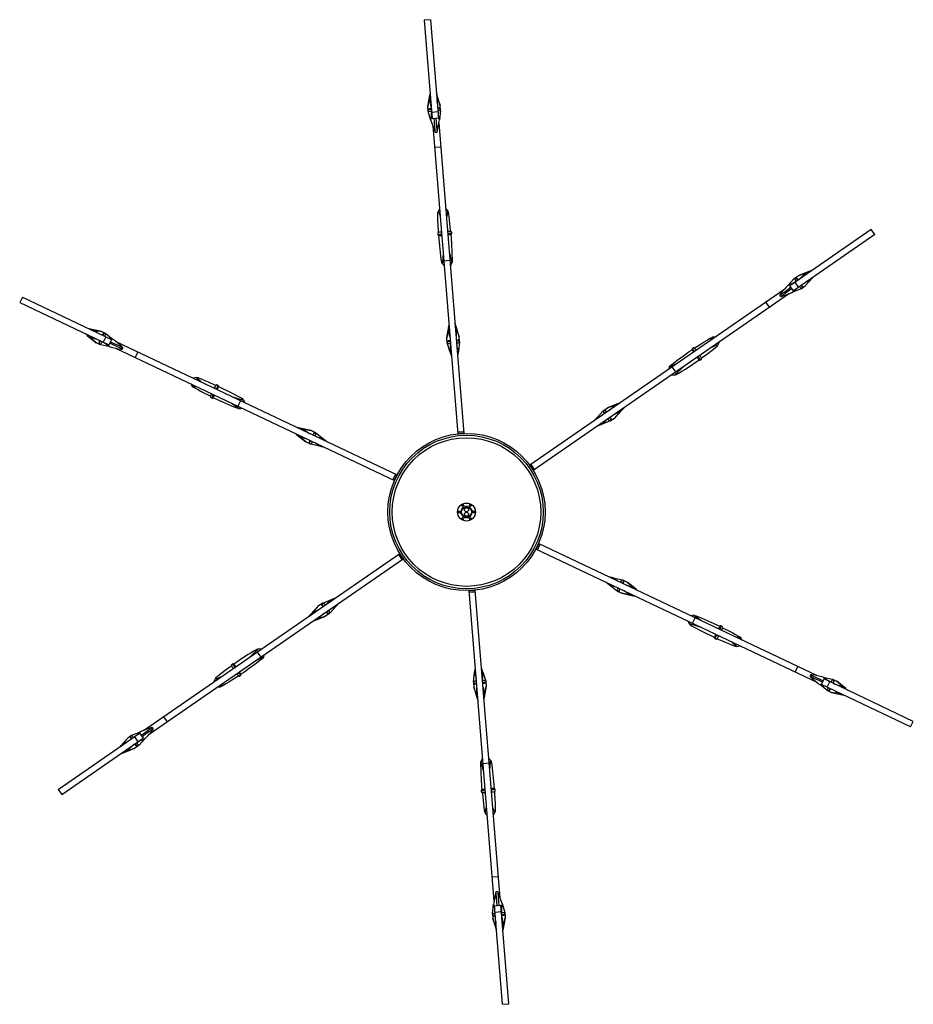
# Model space of a CAD drawing. Header units: millimetres. Extents: x -246 to 913, y -1624 to -26.
# Tile 11 of 11: x -216 to 216, y -501 to -26. Entities that reach past the tile are written whole.
import ezdxf

# ---------------------------------------------------------------- set-up
doc = ezdxf.new("R2010")
doc.units = ezdxf.units.MM

msp = doc.modelspace()

# ---------------------------------------------------------------- linework, layer by layer
at = {"color": 7, "linetype": 'Continuous', "lineweight": 25}
for p, q in [((-17.4, -25.74), (-20.39, -25.98)), ((-20.39, -25.98), (-16.55, -73.57)), ((-17.4, -25.74), (-13.56, -73.33)), ((-14.36, -61.94), (-14.51, -61.49)), ((-17.88, -62.23), (-18.68, -67.64)), ((-18.68, -67.64), (-18.01, -63.77)), ((-12.7, -67.15), (-14.36, -61.94)), ((-13.98, -63.45), (-12.7, -67.15)), ((-18.48, -70.14), (-18.68, -67.64)), ((-18.51, -69.37), (-18.5, -69.53)), ((-18.5, -69.53), (-18.5, -69.54)), ((-17.16, -74.38), (-18.48, -70.14)), ((-13.8, -70.28), (-16.79, -70.52)), ((-12.5, -69.65), (-13.13, -74.05)), ((-12.5, -69.65), (-12.7, -67.15)), ((-12.68, -68.88), (-12.68, -68.9)), ((-12.66, -69.06), (-12.68, -68.9)), ((-12.66, -69.06), (-12.66, -69.08)), ((-13.56, -73.33), (-16.55, -73.57)), ((-13.37, -75.59), (-1.27, -225.62)), ((-16.26, -77.07), (-4.26, -225.84)), ((-15.36, -79.71), (-15.07, -80.05)), ((-14.28, -79.98), (-14.05, -79.6)), ((-12.43, -87.31), (-15.42, -87.55)), ((195.59, -127.14), (156.3, -154.25)), ((197.29, -129.6), (195.59, -127.14)), ((-13.86, -129.08), (-13.83, -129.51)), ((-13.29, -131.61), (-13.4, -129.97)), ((-7.31, -131.13), (-7.47, -129.49)), ((-7.12, -128.97), (-7.16, -128.54)), ((197.29, -129.6), (158, -156.72)), ((-8, -142.16), (-10.99, -142.4)), ((165.45, -147.43), (160.37, -149.44)), ((155.29, -154.13), (158.3, -150.86)), ((158.3, -150.86), (160.37, -149.44)), ((158.82, -150.54), (158.81, -150.55)), ((158.95, -150.45), (158.82, -150.54)), ((160.37, -149.44), (164.04, -148.08)), ((163.77, -154.37), (167.46, -150.33)), ((166.34, -151.41), (163.77, -154.37)), ((167.46, -150.33), (167.78, -149.98)), ((153.41, -156.25), (30.57, -241.03)), ((158, -156.72), (156.3, -154.25)), ((161.71, -155.8), (157.59, -157.46)), ((160.51, -154.99), (158.81, -152.52)), ((161.71, -155.8), (163.77, -154.37)), ((162.14, -155.36), (162.13, -155.37)), ((162.14, -155.36), (162.28, -155.27)), ((162.29, -155.26), (162.28, -155.27)), ((-214.69, -159.73), (-215.97, -162.44)), ((-214.69, -159.73), (-171.56, -180.2)), ((156.13, -158.01), (32.26, -243.51)), ((151.58, -158.35), (151.42, -158.77)), ((151.88, -159.43), (152.32, -159.43)), ((-215.97, -162.44), (-172.84, -182.91)), ((146.46, -164.69), (144.75, -162.22)), ((-181.82, -175.21), (-182.29, -175.11)), ((-176.48, -176.38), (-181.82, -175.21)), ((-180.32, -175.63), (-176.48, -176.38)), ((-8.72, -173.85), (-9.51, -179.38)), ((-9.51, -179.38), (-8.82, -175.7)), ((-5.19, -173.57), (-5.56, -172.48)), ((-3.53, -178.9), (-5.19, -173.57)), ((-4.79, -175.37), (-3.53, -178.9)), ((-183.33, -178.4), (-179.05, -181.8)), ((-179.05, -181.8), (-182.06, -179.29)), ((-174.21, -177.45), (-176.48, -176.38)), ((-174.31, -178.89), (-175.6, -181.6)), ((-174.81, -177.29), (-174.95, -177.22)), ((-174.81, -177.29), (-174.79, -177.3)), ((-174.21, -177.45), (-170.71, -180.19)), ((-171.56, -180.2), (-172.84, -182.91)), ((-9.31, -181.88), (-9.51, -179.38)), ((-3.32, -181.4), (-3.53, -178.9)), ((-176.78, -182.87), (-179.05, -181.8)), ((-177.46, -182.51), (-177.32, -182.58)), ((-177.32, -182.58), (-177.3, -182.59)), ((-172.45, -183.85), (-176.78, -182.87)), ((-169.67, -184.42), (-34.83, -248.41)), ((-169.5, -181.17), (-33.52, -245.7)), ((-166.93, -184.95), (-166.5, -184.88)), ((-166.15, -184.15), (-166.37, -183.77)), ((-9.31, -181.4), (-9.31, -181.43)), ((-9.31, -181.43), (-9.29, -181.69)), ((-7.97, -186.3), (-9.31, -181.88)), ((-9.29, -181.69), (-9.29, -181.7)), ((-3.32, -181.4), (-3.94, -185.97)), ((-3.45, -181.22), (-3.47, -180.96)), ((-3.45, -181.22), (-3.45, -181.23)), ((107.66, -186.09), (109.02, -185.18)), ((109.56, -184.33), (109.21, -184.58)), ((-158.88, -186.21), (-160.17, -188.93)), ((-7.97, -186.3), (-7.29, -188.29)), ((-3.94, -185.97), (-4.3, -188.09)), ((111.07, -191.03), (112.4, -190.07)), ((113.03, -190.12), (113.38, -189.87)), ((101.16, -195.95), (99.46, -193.48)), ((-120.15, -202.45), (-120.54, -202.27)), ((-118.38, -203.69), (-119.87, -203.02)), ((-123.42, -208.34), (-123.04, -208.53)), ((-120.95, -209.11), (-122.42, -208.39)), ((-109.17, -209.81), (-110.45, -212.52)), ((66.12, -214.68), (68.18, -213.26)), ((73.36, -211.18), (68.18, -213.26)), ((68.18, -213.26), (71.71, -212)), ((75.37, -214.08), (76.13, -213.23)), ((62.96, -218.05), (61.57, -219.63)), ((62.96, -218.05), (66.12, -214.68)), ((66.29, -214.6), (66.28, -214.61)), ((66.51, -214.45), (66.29, -214.6)), ((66.53, -214.43), (66.51, -214.45)), ((69.52, -219.62), (71.59, -218.19)), ((71.59, -218.19), (75.37, -214.08)), ((74.01, -215.33), (71.59, -218.19)), ((-80.57, -223.08), (-81.68, -222.85)), ((-75.11, -224.3), (-80.57, -223.08)), ((65.26, -221.38), (63.24, -222.13)), ((69.52, -219.62), (65.26, -221.38)), ((69.61, -219.42), (69.6, -219.43)), ((69.61, -219.42), (69.83, -219.27)), ((-82.08, -226.27), (-77.69, -229.72)), ((-77.69, -229.72), (-80.54, -227.29)), ((-78.8, -223.63), (-75.11, -224.3)), ((-72.85, -225.38), (-75.11, -224.3)), ((-73.07, -225.4), (-73.31, -225.28)), ((-73.07, -225.4), (-73.05, -225.4)), ((-72.85, -225.38), (-69.19, -228.19)), ((-69.19, -228.19), (-67.53, -229.57)), ((-1.33, -224.82), (-4.32, -225.06)), ((-1.28, -225.48), (-4.27, -225.72)), ((-75.42, -230.8), (-77.69, -229.72)), ((-75.84, -230.56), (-75.82, -230.57)), ((-75.82, -230.57), (-75.58, -230.69)), ((-75.58, -230.69), (-75.57, -230.69)), ((-70.93, -231.85), (-75.42, -230.8)), ((-70.93, -231.85), (-68.86, -232.26)), ((32.37, -243.43), (30.67, -240.96)), ((32.92, -243.05), (31.21, -240.58)), ((-34.25, -245.36), (-35.54, -248.07)), ((-33.65, -245.64), (-34.94, -248.35)), ((-1.67, -260.82), (-2.95, -263.53)), ((-2.81, -260.28), (-1.67, -260.82)), ((-1.54, -259.53), (-1.42, -261.01)), ((1.57, -260.76), (-1.42, -261.01)), ((1.47, -259.5), (1.57, -260.76)), ((2.41, -260.47), (1.5, -259.94)), ((2.75, -260.23), (1.53, -261.07)), ((3.24, -263.54), (1.53, -261.07)), ((-4.29, -262.9), (-2.95, -263.53)), ((-4.28, -264.37), (-3.24, -263.65)), ((-3.92, -263.08), (-3.91, -264.12)), ((-3.24, -263.65), (-1.53, -266.12)), ((-2.75, -266.97), (-1.53, -266.12)), ((-1.3, -265.67), (-1.84, -265.67)), ((-1.57, -266.43), (1.42, -266.19)), ((-0.97, -264.45), (-0.97, -264.5)), ((-0.97, -264.84), (-0.97, -264.89)), ((0.98, -264.5), (0.98, -264.45)), ((0.98, -264.89), (0.98, -264.84)), ((2, -265.67), (1.3, -265.67)), ((1.54, -267.66), (1.42, -266.19)), ((1.67, -266.37), (2.95, -263.66)), ((2.81, -266.91), (1.67, -266.37)), ((4.29, -264.3), (2.95, -263.66)), ((4.28, -262.82), (3.24, -263.54)), ((3.95, -263.6), (3.91, -263.07)), ((3.92, -264.12), (3.95, -263.6)), ((-1.47, -267.69), (-1.57, -266.43)), ((1.51, -267.25), (2.41, -266.72)), ((33.65, -281.55), (34.94, -278.84)), ((34.25, -281.83), (35.54, -279.12)), ((169.67, -342.78), (34.83, -278.79)), ((-156.13, -369.18), (-32.26, -283.68)), ((-32.92, -284.14), (-31.21, -286.61)), ((-32.37, -283.76), (-30.67, -286.23)), ((169.5, -346.02), (33.52, -281.49)), ((-153.41, -370.95), (-30.57, -286.17)), ((70.93, -295.34), (68.86, -294.94)), ((69.19, -299), (67.53, -297.63)), ((72.85, -301.82), (69.19, -299)), ((70.93, -295.34), (75.42, -296.4)), ((75.42, -296.4), (77.69, -297.47)), ((75.58, -296.5), (75.57, -296.5)), ((75.82, -296.62), (75.58, -296.5)), ((75.84, -296.63), (75.82, -296.62)), ((77.69, -297.47), (80.54, -299.9)), ((82.08, -300.92), (77.69, -297.47)), ((13.37, -451.6), (1.27, -301.58)), ((1.28, -301.72), (4.27, -301.48)), ((1.33, -302.38), (4.32, -302.14)), ((16.26, -450.12), (4.26, -301.36)), ((72.85, -301.82), (75.11, -302.89)), ((73.07, -301.79), (73.05, -301.79)), ((73.07, -301.79), (73.31, -301.91)), ((78.8, -303.56), (75.11, -302.89)), ((75.11, -302.89), (80.57, -304.11)), ((80.57, -304.11), (81.68, -304.34)), ((-71.59, -309), (-75.37, -313.11)), ((-74.01, -311.86), (-71.59, -309)), ((-69.52, -307.58), (-71.59, -309)), ((-69.61, -307.77), (-69.83, -307.93)), ((-69.61, -307.77), (-69.6, -307.77)), ((-69.52, -307.58), (-65.26, -305.82)), ((-62.96, -309.15), (-66.12, -312.51)), ((-65.26, -305.82), (-63.24, -305.07)), ((-62.96, -309.15), (-61.57, -307.56)), ((-75.37, -313.11), (-76.13, -313.96)), ((-73.36, -316.02), (-68.18, -313.94)), ((-68.18, -313.94), (-71.71, -315.19)), ((-66.12, -312.51), (-68.18, -313.94)), ((-66.53, -312.76), (-66.51, -312.74)), ((-66.51, -312.74), (-66.29, -312.59)), ((-66.29, -312.59), (-66.28, -312.59)), ((109.17, -317.38), (110.45, -314.67)), ((120.95, -318.08), (122.42, -318.81)), ((123.42, -318.85), (123.04, -318.66)), ((118.38, -323.5), (119.87, -324.18)), ((120.15, -324.74), (120.54, -324.93)), ((-101.16, -331.24), (-99.46, -333.71)), ((-113.03, -337.08), (-113.38, -337.32)), ((-111.07, -336.16), (-112.4, -337.12)), ((-107.66, -341.1), (-109.02, -342.01)), ((3.32, -345.8), (3.94, -341.22)), ((3.94, -341.22), (4.3, -339.1)), ((7.97, -340.9), (7.29, -338.9)), ((7.97, -340.9), (9.31, -345.31)), ((158.88, -340.98), (160.17, -338.27)), ((166.93, -342.24), (166.5, -342.32)), ((-109.56, -342.86), (-109.21, -342.61)), ((3.32, -345.8), (3.53, -348.29)), ((3.45, -345.97), (3.45, -345.96)), ((3.45, -345.97), (3.47, -346.24)), ((9.29, -345.5), (9.29, -345.49)), ((9.31, -345.77), (9.29, -345.5)), ((9.31, -345.31), (9.51, -347.81)), ((9.31, -345.8), (9.31, -345.77)), ((166.15, -343.04), (166.37, -343.42)), ((174.21, -349.74), (170.71, -347)), ((171.56, -346.99), (172.84, -344.28)), ((214.69, -367.46), (171.56, -346.99)), ((172.45, -343.34), (176.78, -344.32)), ((215.97, -364.75), (172.84, -344.28)), ((174.31, -348.3), (175.6, -345.59)), ((176.78, -344.32), (179.05, -345.4)), ((177.32, -344.61), (177.3, -344.6)), ((177.46, -344.68), (177.32, -344.61)), ((179.05, -345.4), (182.06, -347.91)), ((183.33, -348.8), (179.05, -345.4)), ((4.79, -351.82), (3.53, -348.29)), ((3.53, -348.29), (5.19, -353.63)), ((8.72, -353.34), (9.51, -347.81)), ((9.51, -347.81), (8.82, -351.5)), ((174.21, -349.74), (176.48, -350.82)), ((174.81, -349.9), (174.79, -349.89)), ((174.81, -349.9), (174.95, -349.97)), ((174.97, -349.98), (174.95, -349.97)), ((180.32, -351.56), (176.48, -350.82)), ((176.48, -350.82), (181.82, -351.99)), ((181.82, -351.99), (182.29, -352.08)), ((5.19, -353.63), (5.56, -354.71)), ((-146.46, -362.5), (-144.75, -364.97)), ((214.69, -367.46), (215.97, -364.75)), ((-197.29, -397.59), (-158, -370.47)), ((-161.71, -371.39), (-157.59, -369.73)), ((-158, -370.47), (-156.3, -372.94)), ((-151.88, -367.77), (-152.32, -367.76)), ((-151.58, -368.84), (-151.42, -368.42)), ((-195.59, -400.06), (-156.3, -372.94)), ((-163.77, -372.82), (-167.46, -376.86)), ((-166.34, -375.78), (-163.77, -372.82)), ((-161.71, -371.39), (-163.77, -372.82)), ((-162.14, -371.83), (-162.28, -371.92)), ((-162.14, -371.83), (-162.13, -371.82)), ((-160.51, -372.21), (-158.81, -374.67)), ((-155.29, -373.06), (-158.3, -376.33)), ((-167.46, -376.86), (-167.78, -377.22)), ((-165.45, -379.77), (-160.37, -377.76)), ((-160.37, -377.76), (-164.04, -379.11)), ((-158.3, -376.33), (-160.37, -377.76)), ((-158.95, -376.74), (-158.82, -376.65)), ((-158.82, -376.65), (-158.81, -376.64)), ((8, -385.03), (10.99, -384.79)), ((-197.29, -397.59), (-195.59, -400.06)), ((7.12, -398.22), (7.16, -398.65)), ((7.31, -396.07), (7.47, -397.7)), ((13.29, -395.58), (13.4, -397.22)), ((13.86, -398.11), (13.83, -397.68)), ((12.43, -439.88), (15.42, -439.64)), ((15.36, -447.49), (15.07, -447.15)), ((14.28, -447.21), (14.05, -447.59)), ((12.5, -457.54), (13.13, -453.14)), ((13.56, -453.87), (16.55, -453.63)), ((17.4, -501.45), (13.56, -453.87)), ((13.8, -456.91), (16.79, -456.67)), ((20.39, -501.21), (16.55, -453.63)), ((17.16, -452.81), (18.48, -457.06)), ((12.5, -457.54), (12.7, -460.04)), ((12.66, -458.13), (12.66, -458.11)), ((12.66, -458.13), (12.68, -458.3)), ((12.68, -458.31), (12.68, -458.3)), ((13.98, -463.74), (12.7, -460.04)), ((12.7, -460.04), (14.36, -465.25)), ((17.88, -464.97), (18.68, -459.56)), ((18.68, -459.56), (18.01, -463.42)), ((18.48, -457.06), (18.68, -459.56)), ((18.5, -457.66), (18.5, -457.65)), ((18.51, -457.82), (18.5, -457.66)), ((14.36, -465.25), (14.51, -465.71)), ((17.4, -501.45), (20.39, -501.21))]:
    msp.add_line(p, q, dxfattribs=at)
at = {"color": 7, "linetype": 'Continuous', "lineweight": 25, "flags": 128}
for points in [[(-17.57, -60.82), (-17.9, -62.98), (-18.01, -63.77)], [(-14.48, -61.9), (-14.23, -62.68), (-13.98, -63.45)], [(-14.17, -65.74), (-14.01, -63.73), (-13.98, -63.45)], [(-16.94, -68.7), (-17.16, -68.72), (-17.71, -68.78), (-18.06, -68.82), (-18.14, -68.84), (-18.2, -68.86), (-18.27, -68.9), (-18.37, -68.98), (-18.47, -69.12), (-18.51, -69.29), (-18.51, -69.37)], [(-18.5, -69.53), (-18.45, -69.71), (-18.37, -69.83), (-18.27, -69.91), (-18.18, -69.96), (-18.11, -69.98), (-18.06, -69.99), (-18.02, -69.99), (-17.96, -70), (-17.68, -69.99), (-17.17, -69.96), (-16.84, -69.94)], [(-16.93, -68.78), (-16.94, -68.73), (-16.95, -68.64), (-16.97, -68.56), (-16.98, -68.5), (-17, -68.47), (-17.01, -68.45), (-17.02, -68.46), (-17.03, -68.49), (-17.03, -68.55), (-17.04, -68.62), (-17.04, -68.71), (-17.03, -68.82), (-17.03, -68.93), (-17.03, -68.94)], [(-12.68, -68.9), (-12.73, -68.72), (-12.81, -68.6), (-12.9, -68.52), (-12.99, -68.47), (-13.06, -68.45), (-13.11, -68.44), (-13.15, -68.43), (-13.21, -68.43), (-13.5, -68.44), (-13.95, -68.46)], [(-13.85, -69.69), (-13.46, -69.65), (-13.12, -69.6), (-13.03, -69.58), (-12.98, -69.57), (-12.9, -69.53), (-12.8, -69.45), (-12.71, -69.31), (-12.66, -69.14), (-12.66, -69.06)], [(-15.09, -79.93), (-15.09, -79.9), (-15.15, -79.17), (-15.29, -77.45), (-15.48, -75.09), (-15.61, -73.49)], [(-14.8, -73.43), (-14.65, -75.26), (-14.47, -77.46), (-14.34, -79.1), (-14.28, -79.83), (-14.28, -79.87)], [(-13.13, -74.05), (-13.58, -72.38), (-13.66, -72.06)], [(-13.49, -128.55), (-13.52, -128.08), (-13.71, -124.71), (-13.79, -122.93), (-13.84, -121.38), (-13.85, -120.09), (-13.83, -119.11), (-13.72, -118.41), (-13.52, -118.64), (-13.29, -119.28), (-13.05, -120.03), (-13.03, -120.11)], [(-13.02, -117.23), (-13.32, -117.73), (-13.72, -118.42)], [(-9, -118.04), (-9.51, -117.42), (-10.05, -116.77)], [(-7.61, -128.07), (-7.66, -127.61), (-8.01, -124.25), (-8.21, -122.48), (-8.42, -120.94), (-8.61, -119.66), (-8.78, -118.7), (-9, -118.03), (-9.17, -118.29), (-9.29, -118.96), (-9.41, -119.74), (-9.55, -120.87)], [(-12.13, -128.35), (-12.53, -128.39), (-13.09, -128.46), (-13.48, -128.54), (-13.6, -128.6), (-13.7, -128.67), (-13.8, -128.79), (-13.86, -128.96), (-13.86, -129.08)], [(-7.16, -128.54), (-7.21, -128.35), (-7.3, -128.23), (-7.39, -128.15), (-7.48, -128.11), (-7.55, -128.08), (-7.63, -128.07), (-7.76, -128.06), (-8.21, -128.06), (-8.82, -128.09), (-9.14, -128.11)], [(-13.83, -129.51), (-13.77, -129.7), (-13.69, -129.82), (-13.59, -129.9), (-13.5, -129.94), (-13.43, -129.97), (-13.36, -129.98), (-13.22, -129.99), (-12.78, -129.99), (-12.17, -129.97), (-12, -129.95)], [(-11.26, -139.02), (-11.39, -140.76), (-11.56, -142.58), (-11.62, -143.13), (-11.71, -143.47), (-11.9, -143.09), (-12.06, -142.33), (-12.24, -141.23), (-12.42, -139.88), (-12.62, -138.24), (-12.95, -135.03), (-13.29, -131.61)], [(-13.17, -129.5), (-13.17, -129.5), (-13.14, -129.49), (-13.02, -129.46), (-12.69, -129.42), (-12.13, -129.36), (-12.05, -129.35)], [(-9.01, -129.72), (-8.46, -129.66), (-7.89, -129.59), (-7.51, -129.51), (-7.38, -129.45), (-7.28, -129.38), (-7.19, -129.26), (-7.13, -129.1), (-7.12, -128.97)], [(-8.36, -137.69), (-8.19, -138.48), (-7.72, -140.47), (-7.27, -142.24), (-7.11, -142.77), (-6.97, -143.09), (-6.84, -142.68), (-6.81, -141.9), (-6.81, -140.79), (-6.85, -139.43), (-6.92, -137.78), (-7.1, -134.56), (-7.31, -131.13)], [(-11.85, -143.38), (-11.18, -144.19), (-10.81, -144.63)], [(-7.8, -144.6), (-7.38, -143.88), (-6.85, -142.98)], [(166.82, -146.99), (164.79, -147.79), (164.04, -148.08)], [(158.82, -150.54), (158.69, -150.68), (158.62, -150.81), (158.6, -150.93), (158.61, -151.03), (158.62, -151.1), (158.64, -151.15), (158.65, -151.19), (158.68, -151.24), (158.83, -151.48), (159.11, -151.91), (159.27, -152.14)], [(160.26, -151.4), (160.19, -151.29), (159.86, -150.85), (159.65, -150.57), (159.59, -150.51), (159.55, -150.47), (159.48, -150.42), (159.35, -150.38), (159.19, -150.36), (159.02, -150.41), (158.95, -150.45)], [(160.25, -151.52), (160.29, -151.49), (160.36, -151.43), (160.42, -151.38), (160.46, -151.34), (160.49, -151.31), (160.49, -151.29), (160.48, -151.29), (160.45, -151.3), (160.4, -151.32), (160.34, -151.35), (160.26, -151.4), (160.17, -151.45), (160.07, -151.52), (160.06, -151.52)], [(164.27, -152.4), (166.09, -151.53), (166.34, -151.41)], [(167.44, -150.21), (166.88, -150.82), (166.34, -151.41)], [(151.51, -158.7), (151.53, -158.68), (152.14, -158.26), (153.47, -157.34), (155.3, -156.08), (156.83, -155.02)], [(157.3, -155.7), (155.78, -156.74), (153.96, -158), (152.61, -158.93), (152.01, -159.35), (151.98, -159.37)], [(157.59, -157.46), (158.8, -156.23), (159.05, -156)], [(161, -154.65), (161.23, -154.97), (161.44, -155.24), (161.5, -155.3), (161.55, -155.34), (161.62, -155.39), (161.74, -155.44), (161.9, -155.45), (162.07, -155.4), (162.14, -155.36)], [(162.28, -155.27), (162.41, -155.14), (162.47, -155), (162.49, -154.88), (162.49, -154.78), (162.47, -154.71), (162.46, -154.66), (162.44, -154.63), (162.41, -154.57), (162.26, -154.33), (162.02, -153.95)], [(-181.92, -175.28), (-181.11, -175.46), (-180.32, -175.63)], [(-178.43, -176.94), (-180.1, -175.8), (-180.32, -175.63)], [(-8.49, -173.4), (-8.71, -174.89), (-8.82, -175.7)], [(-5.5, -173.1), (-5.04, -174.59), (-4.79, -175.37)], [(-184.39, -177.43), (-182.69, -178.79), (-182.06, -179.29)], [(-177.18, -180.85), (-177.23, -180.83), (-177.32, -180.8), (-177.39, -180.77), (-177.45, -180.76), (-177.49, -180.75), (-177.5, -180.76), (-177.5, -180.77), (-177.48, -180.79), (-177.43, -180.82), (-177.37, -180.86), (-177.29, -180.91), (-177.2, -180.96), (-177.1, -181.01), (-177.09, -181.02)], [(-174.95, -177.22), (-175.13, -177.18), (-175.28, -177.19), (-175.4, -177.23), (-175.48, -177.29), (-175.53, -177.34), (-175.57, -177.37), (-175.59, -177.41), (-175.62, -177.46), (-175.76, -177.7), (-175.96, -178.11)], [(-174.85, -178.64), (-174.69, -178.28), (-174.56, -177.96), (-174.53, -177.88), (-174.52, -177.82), (-174.52, -177.74), (-174.54, -177.61), (-174.61, -177.46), (-174.74, -177.33), (-174.81, -177.29)], [(-170.71, -180.19), (-172.39, -179.75), (-172.7, -179.66)], [(-7.9, -180.75), (-7.97, -180.75), (-8.53, -180.82), (-8.9, -180.88), (-9.01, -180.92), (-9.09, -180.97), (-9.19, -181.05), (-9.27, -181.19), (-9.31, -181.37), (-9.31, -181.43)], [(110.21, -184.39), (110.6, -184.13), (113.42, -182.28), (114.92, -181.32), (116.25, -180.5), (117.36, -179.85), (118.21, -179.37), (118.87, -179.12), (118.78, -179.41), (118.34, -179.93), (117.8, -180.51), (117.63, -180.7)], [(120.25, -179.13), (119.66, -179.13), (118.87, -179.12)], [(-177.26, -180.82), (-177.35, -181.02), (-177.58, -181.53), (-177.71, -181.85), (-177.73, -181.93), (-177.74, -181.99), (-177.75, -182.07), (-177.73, -182.2), (-177.66, -182.35), (-177.53, -182.47), (-177.46, -182.51)], [(-177.32, -182.58), (-177.13, -182.63), (-176.99, -182.62), (-176.87, -182.58), (-176.79, -182.52), (-176.73, -182.47), (-176.7, -182.44), (-176.68, -182.4), (-176.64, -182.35), (-176.51, -182.1), (-176.28, -181.65), (-176.13, -181.35)], [(-166.6, -184.84), (-166.62, -184.82), (-167.3, -184.51), (-168.76, -183.81), (-170.76, -182.86), (-172.44, -182.06)], [(-172.09, -181.32), (-170.43, -182.11), (-168.43, -183.06), (-166.95, -183.77), (-166.29, -184.08), (-166.25, -184.09)], [(-9.29, -181.69), (-9.24, -181.87), (-9.16, -181.99), (-9.06, -182.07), (-8.97, -182.12), (-8.9, -182.14), (-8.85, -182.15), (-8.77, -182.16), (-8.52, -182.17), (-8.01, -182.15), (-7.79, -182.13)], [(-7.97, -186.3), (-7.78, -184.63), (-7.69, -183.32)], [(-4.8, -181.89), (-4.79, -181.89), (-4.24, -181.83), (-3.87, -181.76), (-3.76, -181.73), (-3.67, -181.68), (-3.58, -181.59), (-3.49, -181.45), (-3.45, -181.28), (-3.45, -181.22)], [(-3.94, -185.97), (-4.39, -184.36), (-4.71, -183)], [(109.21, -184.58), (109.07, -184.72), (109.01, -184.86), (108.99, -184.98), (109, -185.08), (109.01, -185.15), (109.04, -185.22), (109.09, -185.34), (109.32, -185.73), (109.64, -186.24), (109.74, -186.39)], [(109.55, -185.14), (109.55, -185.14), (109.57, -185.16), (109.65, -185.26), (109.86, -185.52), (110.19, -185.97), (110.24, -186.04)], [(111.06, -185.47), (110.83, -185.14), (110.48, -184.69), (110.22, -184.4), (110.11, -184.32), (110, -184.27), (109.85, -184.24), (109.67, -184.28), (109.56, -184.33)], [(113.56, -189.24), (113.94, -188.97), (116.67, -186.99), (118.1, -185.93), (119.34, -184.98), (120.34, -184.18), (121.09, -183.54), (121.56, -183.02), (121.26, -183), (120.62, -183.23), (119.88, -183.52), (118.83, -183.96)], [(121.56, -183.02), (121.83, -182.27), (122.13, -181.48)], [(102.26, -191.55), (100.68, -192.31), (99.02, -193.08), (98.51, -193.3), (98.18, -193.39), (98.41, -193.03), (98.99, -192.52), (99.85, -191.82), (100.93, -190.98), (102.25, -189.99), (104.86, -188.1), (107.66, -186.09)], [(111.44, -188.86), (111.77, -189.31), (112.11, -189.76), (112.37, -190.05), (112.48, -190.13), (112.59, -190.18), (112.74, -190.21), (112.92, -190.17), (113.03, -190.12)], [(113.38, -189.87), (113.52, -189.73), (113.58, -189.59), (113.6, -189.47), (113.6, -189.37), (113.58, -189.3), (113.56, -189.23), (113.5, -189.11), (113.28, -188.72), (112.95, -188.21), (112.77, -187.94)], [(98.19, -193.23), (97.82, -194.21), (97.62, -194.75)], [(104.86, -193.4), (104.25, -193.94), (102.77, -195.34), (101.47, -196.62), (101.08, -197.02), (100.88, -197.3), (101.3, -197.21), (101.98, -196.85), (102.94, -196.3), (104.11, -195.58), (105.5, -194.7), (108.2, -192.93), (111.07, -191.03)], [(-130.56, -198.61), (-131.35, -198.75), (-132.18, -198.89)], [(-121.17, -202.43), (-121.57, -202.25), (-124.68, -200.86), (-126.29, -200.16), (-127.75, -199.56), (-128.94, -199.09), (-129.88, -198.75), (-130.56, -198.61), (-130.46, -198.81), (-130.1, -199.13), (-129.29, -199.81), (-128.38, -200.5)], [(99.15, -197.34), (99.98, -197.35), (101.03, -197.35)], [(-133.27, -201.69), (-132.98, -202.2), (-132.59, -202.89)], [(-123.7, -207.75), (-124.12, -207.55), (-127.13, -206.03), (-128.71, -205.21), (-130.08, -204.47), (-131.21, -203.84), (-132.05, -203.33), (-132.59, -202.89), (-132.3, -202.83), (-131.63, -202.95), (-130.86, -203.12), (-130.78, -203.14)], [(-120.54, -202.27), (-120.73, -202.22), (-120.88, -202.23), (-121, -202.28), (-121.08, -202.33), (-121.13, -202.38), (-121.18, -202.44), (-121.26, -202.55), (-121.48, -202.94), (-121.76, -203.48), (-121.9, -203.76)], [(-120.45, -204.46), (-120.22, -203.95), (-120, -203.43), (-119.88, -203.05), (-119.86, -202.91), (-119.87, -202.8), (-119.93, -202.65), (-120.04, -202.52), (-120.15, -202.45)], [(-113.22, -207.88), (-112.45, -208.14), (-110.49, -208.72), (-108.73, -209.21), (-108.2, -209.34), (-107.85, -209.38), (-108.14, -209.06), (-108.79, -208.65), (-109.76, -208.1), (-110.95, -207.44), (-112.42, -206.68), (-115.3, -205.23), (-118.38, -203.69)], [(-123.19, -206.47), (-123.35, -206.84), (-123.57, -207.37), (-123.7, -207.74), (-123.71, -207.88), (-123.7, -208), (-123.64, -208.14), (-123.53, -208.28), (-123.42, -208.34)], [(-123.04, -208.53), (-122.84, -208.58), (-122.69, -208.56), (-122.58, -208.52), (-122.5, -208.46), (-122.44, -208.41), (-122.39, -208.36), (-122.32, -208.25), (-122.09, -207.86), (-121.81, -207.32), (-121.74, -207.16)], [(-122.72, -207.95), (-122.72, -207.95), (-122.71, -207.92), (-122.67, -207.8), (-122.55, -207.49), (-122.32, -206.98), (-122.29, -206.9)], [(-113.52, -211.06), (-112.07, -212.04), (-110.58, -213.1), (-110.14, -213.43), (-109.89, -213.67), (-110.31, -213.65), (-111.05, -213.41), (-112.09, -213.01), (-113.35, -212.5), (-114.87, -211.84), (-117.82, -210.53), (-120.95, -209.11)], [(-106.95, -210.86), (-107.37, -210.13), (-107.88, -209.22)], [(-110.03, -213.75), (-109, -213.57), (-108.43, -213.48)], [(73.87, -211.14), (72.47, -211.7), (71.71, -212)], [(75.62, -213.58), (74.56, -214.73), (74.01, -215.33)], [(62.96, -218.05), (64.49, -217.38), (65.67, -216.8)], [(66.29, -214.6), (66.16, -214.73), (66.09, -214.86), (66.07, -214.99), (66.07, -215.09), (66.09, -215.16), (66.11, -215.21), (66.14, -215.28), (66.26, -215.5), (66.53, -215.93), (66.65, -216.12)], [(67.84, -215.38), (67.76, -215.27), (67.42, -214.82), (67.18, -214.54), (67.09, -214.46), (67.02, -214.41), (66.89, -214.37), (66.73, -214.36), (66.56, -214.42), (66.51, -214.45)], [(68.27, -218.46), (68.36, -218.59), (68.7, -219.04), (68.94, -219.33), (69.02, -219.41), (69.1, -219.46), (69.23, -219.5), (69.39, -219.5), (69.56, -219.45), (69.61, -219.42)], [(-81.12, -223.12), (-79.6, -223.46), (-78.8, -223.63)], [(65.26, -221.38), (66.43, -220.18), (67.44, -219.22)], [(-82.36, -225.85), (-81.18, -226.78), (-80.54, -227.29)], [(-73.15, -226.9), (-73.15, -226.9), (-72.93, -226.38), (-72.8, -226.03), (-72.78, -225.91), (-72.78, -225.82), (-72.81, -225.69), (-72.88, -225.55), (-73.01, -225.43), (-73.07, -225.4)], [(-69.19, -228.19), (-70.82, -227.78), (-72.15, -227.38)], [(-75.7, -229.01), (-75.73, -229.08), (-75.95, -229.59), (-76.08, -229.94), (-76.1, -230.06), (-76.1, -230.15), (-76.08, -230.28), (-76, -230.43), (-75.87, -230.55), (-75.82, -230.57)], [(-75.58, -230.69), (-75.4, -230.74), (-75.25, -230.72), (-75.13, -230.68), (-75.05, -230.63), (-74.99, -230.58), (-74.95, -230.54), (-74.91, -230.48), (-74.78, -230.26), (-74.54, -229.81), (-74.44, -229.61)], [(-70.93, -231.85), (-72.27, -230.85), (-73.36, -230.12)], [(-1.51, -259.95), (-1.97, -260.18), (-2.41, -260.47)], [(-2.41, -266.73), (-1.97, -267.02), (-1.5, -267.25)], [(69.19, -299), (70.82, -299.41), (72.15, -299.82)], [(70.93, -295.34), (72.27, -296.34), (73.36, -297.07)], [(75.58, -296.5), (75.4, -296.46), (75.25, -296.47), (75.13, -296.51), (75.05, -296.56), (74.99, -296.61), (74.95, -296.66), (74.91, -296.72), (74.78, -296.93), (74.54, -297.38), (74.44, -297.58)], [(75.67, -298.24), (75.73, -298.12), (75.95, -297.6), (76.08, -297.25), (76.1, -297.13), (76.1, -297.04), (76.08, -296.91), (76, -296.77), (75.87, -296.65), (75.82, -296.62)], [(73.22, -300.15), (73.15, -300.3), (72.93, -300.81), (72.8, -301.16), (72.78, -301.28), (72.78, -301.37), (72.81, -301.5), (72.88, -301.65), (73.01, -301.77), (73.07, -301.79)], [(81.12, -304.08), (79.6, -303.74), (78.8, -303.56)], [(82.36, -301.34), (81.18, -300.41), (80.54, -299.9)], [(-68.36, -308.6), (-68.36, -308.6), (-68.7, -308.15), (-68.94, -307.86), (-69.02, -307.78), (-69.1, -307.74), (-69.23, -307.69), (-69.39, -307.69), (-69.56, -307.74), (-69.61, -307.77)], [(-65.26, -305.82), (-66.43, -307.02), (-67.44, -307.97)], [(-62.96, -309.15), (-64.49, -309.82), (-65.67, -310.39)], [(-75.62, -313.61), (-74.56, -312.46), (-74.01, -311.86)], [(-67.8, -311.86), (-67.76, -311.92), (-67.42, -312.37), (-67.18, -312.66), (-67.09, -312.73), (-67.02, -312.78), (-66.89, -312.82), (-66.73, -312.83), (-66.56, -312.78), (-66.51, -312.74)], [(-66.29, -312.59), (-66.16, -312.46), (-66.09, -312.33), (-66.07, -312.21), (-66.07, -312.11), (-66.09, -312.03), (-66.11, -311.98), (-66.14, -311.91), (-66.26, -311.69), (-66.53, -311.26), (-66.65, -311.07)], [(110.03, -313.44), (109, -313.62), (108.43, -313.71)], [(113.52, -316.13), (112.07, -315.15), (110.58, -314.09), (110.14, -313.76), (109.89, -313.52), (110.31, -313.54), (111.05, -313.79), (112.09, -314.18), (113.35, -314.7), (114.87, -315.35), (117.82, -316.66), (120.95, -318.08)], [(-73.87, -316.05), (-72.47, -315.49), (-71.71, -315.19)], [(106.95, -316.33), (107.37, -317.06), (107.88, -317.97)], [(113.22, -319.31), (112.45, -319.06), (110.49, -318.47), (108.73, -317.98), (108.2, -317.85), (107.85, -317.81), (108.14, -318.13), (108.79, -318.54), (109.76, -319.1), (110.95, -319.75), (112.42, -320.52), (115.3, -321.97), (118.38, -323.5)], [(123.04, -318.66), (122.84, -318.62), (122.69, -318.63), (122.58, -318.68), (122.5, -318.73), (122.44, -318.78), (122.39, -318.84), (122.32, -318.95), (122.09, -319.33), (121.81, -319.88), (121.74, -320.03)], [(120.45, -322.74), (120.22, -323.24), (120, -323.77), (119.88, -324.14), (119.86, -324.28), (119.87, -324.4), (119.93, -324.54), (120.04, -324.67), (120.15, -324.74)], [(120.54, -324.93), (120.73, -324.98), (120.88, -324.96), (121, -324.92), (121.08, -324.86), (121.13, -324.81), (121.18, -324.76), (121.26, -324.65), (121.48, -324.26), (121.76, -323.72), (121.9, -323.43)], [(122.72, -319.24), (122.72, -319.24), (122.71, -319.27), (122.67, -319.39), (122.55, -319.7), (122.32, -320.21), (122.29, -320.29)], [(123.19, -320.72), (123.35, -320.35), (123.57, -319.83), (123.7, -319.45), (123.71, -319.31), (123.7, -319.2), (123.64, -319.05), (123.53, -318.92), (123.42, -318.85)], [(123.7, -319.44), (124.12, -319.65), (127.13, -321.16), (128.71, -321.99), (130.08, -322.72), (131.21, -323.35), (132.05, -323.86), (132.59, -324.3), (132.3, -324.37), (131.63, -324.24), (130.86, -324.07), (130.61, -324.01)], [(121.17, -324.77), (121.6, -324.96), (124.68, -326.33), (126.32, -327.04), (127.75, -327.64), (128.95, -328.11), (129.88, -328.44), (130.56, -328.58), (130.43, -328.31), (129.91, -327.87), (129.29, -327.38), (128.38, -326.69)], [(133.27, -325.5), (132.98, -324.99), (132.59, -324.3)], [(-104.86, -333.79), (-104.25, -333.25), (-102.77, -331.85), (-101.47, -330.57), (-101.08, -330.17), (-100.88, -329.89), (-101.3, -329.98), (-101.98, -330.34), (-102.94, -330.9), (-104.11, -331.61), (-105.5, -332.5), (-108.2, -334.26), (-111.07, -336.16)], [(-99.15, -329.85), (-99.98, -329.85), (-101.03, -329.84)], [(-98.19, -333.96), (-97.82, -332.98), (-97.62, -332.44)], [(130.56, -328.58), (131.35, -328.45), (132.18, -328.3)], [(-113.38, -337.32), (-113.52, -337.46), (-113.58, -337.6), (-113.6, -337.72), (-113.6, -337.82), (-113.58, -337.89), (-113.56, -337.96), (-113.5, -338.09), (-113.28, -338.47), (-112.95, -338.99), (-112.77, -339.25)], [(-111.44, -338.34), (-111.77, -337.89), (-112.11, -337.44), (-112.37, -337.14), (-112.48, -337.06), (-112.59, -337.01), (-112.74, -336.99), (-112.92, -337.02), (-113.03, -337.08)], [(-102.26, -335.64), (-100.68, -334.88), (-99.02, -334.11), (-98.51, -333.89), (-98.18, -333.8), (-98.41, -334.16), (-98.99, -334.67), (-99.85, -335.37), (-100.93, -336.21), (-102.25, -337.2), (-104.86, -339.1), (-107.66, -341.1)], [(-113.56, -337.95), (-113.94, -338.22), (-116.67, -340.2), (-118.1, -341.27), (-119.34, -342.21), (-120.34, -343.02), (-121.09, -343.65), (-121.56, -344.18), (-121.26, -344.19), (-120.62, -343.96), (-119.88, -343.67), (-118.83, -343.23)], [(-111.06, -341.72), (-110.83, -342.05), (-110.48, -342.5), (-110.22, -342.79), (-110.11, -342.88), (-110, -342.92), (-109.85, -342.95), (-109.67, -342.92), (-109.56, -342.86)], [(-109.55, -342.05), (-109.55, -342.05), (-109.57, -342.03), (-109.65, -341.93), (-109.86, -341.67), (-110.19, -341.22), (-110.24, -341.15)], [(-109.21, -342.61), (-109.07, -342.47), (-109.01, -342.34), (-108.99, -342.21), (-109, -342.12), (-109.01, -342.04), (-109.04, -341.97), (-109.09, -341.85), (-109.32, -341.46), (-109.64, -340.95), (-109.74, -340.81)], [(3.94, -341.22), (4.39, -342.83), (4.71, -344.19)], [(7.97, -340.9), (7.78, -342.56), (7.69, -343.87)], [(166.6, -342.36), (166.62, -342.37), (167.3, -342.69), (168.75, -343.38), (170.76, -344.33), (172.44, -345.13)], [(-121.56, -344.18), (-121.83, -344.92), (-122.13, -345.71)], [(-110.21, -342.8), (-110.58, -343.04), (-113.42, -344.91), (-114.9, -345.86), (-116.25, -346.69), (-117.34, -347.34), (-118.21, -347.82), (-118.87, -348.07), (-118.8, -347.86), (-118.5, -347.49), (-117.8, -346.68), (-117.63, -346.5)], [(4.96, -345.28), (4.79, -345.3), (4.24, -345.37), (3.87, -345.43), (3.76, -345.47), (3.67, -345.51), (3.58, -345.6), (3.49, -345.74), (3.45, -345.91), (3.45, -345.97)], [(9.29, -345.5), (9.24, -345.32), (9.16, -345.2), (9.06, -345.12), (8.97, -345.07), (8.9, -345.05), (8.85, -345.04), (8.77, -345.03), (8.52, -345.03), (8.01, -345.04), (7.65, -345.07)], [(7.84, -346.45), (7.97, -346.44), (8.53, -346.37), (8.9, -346.31), (9.01, -346.27), (9.09, -346.23), (9.19, -346.14), (9.27, -346), (9.31, -345.82), (9.31, -345.77)], [(172.09, -345.87), (170.43, -345.08), (168.43, -344.13), (166.95, -343.43), (166.29, -343.11), (166.25, -343.1)], [(170.71, -347), (172.39, -347.44), (172.7, -347.54)], [(177.32, -344.61), (177.13, -344.56), (176.99, -344.57), (176.87, -344.62), (176.79, -344.67), (176.73, -344.72), (176.7, -344.76), (176.68, -344.79), (176.64, -344.84), (176.51, -345.09), (176.28, -345.54), (176.15, -345.8)], [(177.18, -346.34), (177.23, -346.36), (177.32, -346.39), (177.39, -346.42), (177.45, -346.43), (177.49, -346.44), (177.5, -346.44), (177.5, -346.42), (177.48, -346.4), (177.43, -346.37), (177.37, -346.33), (177.29, -346.29), (177.2, -346.23), (177.1, -346.18), (177.09, -346.18)], [(177.3, -346.29), (177.35, -346.17), (177.58, -345.67), (177.71, -345.35), (177.73, -345.26), (177.74, -345.2), (177.75, -345.12), (177.73, -344.99), (177.66, -344.84), (177.53, -344.72), (177.46, -344.68)], [(-120.25, -348.06), (-119.66, -348.06), (-118.87, -348.07)], [(5.5, -354.09), (5.04, -352.6), (4.79, -351.82)], [(8.49, -353.8), (8.71, -352.3), (8.82, -351.5)], [(174.85, -348.56), (174.69, -348.91), (174.56, -349.23), (174.53, -349.32), (174.52, -349.37), (174.52, -349.46), (174.54, -349.59), (174.61, -349.74), (174.74, -349.86), (174.81, -349.9)], [(174.95, -349.97), (175.13, -350.02), (175.28, -350), (175.4, -349.96), (175.48, -349.91), (175.53, -349.86), (175.57, -349.82), (175.59, -349.79), (175.62, -349.74), (175.76, -349.49), (175.96, -349.08)], [(178.43, -350.26), (180.1, -351.4), (180.32, -351.56)], [(181.92, -351.91), (181.11, -351.73), (180.32, -351.56)], [(184.39, -349.76), (182.69, -348.41), (182.06, -347.91)], [(-157.59, -369.73), (-158.8, -370.97), (-159.05, -371.19)], [(-157.3, -371.49), (-155.78, -370.45), (-153.96, -369.2), (-152.61, -368.26), (-152.01, -367.85), (-151.98, -367.82)], [(-151.51, -368.5), (-151.53, -368.51), (-152.14, -368.94), (-153.47, -369.85), (-155.3, -371.11), (-156.83, -372.17)], [(-167.44, -376.98), (-166.88, -376.37), (-166.34, -375.78)], [(-164.27, -374.8), (-166.09, -375.67), (-166.34, -375.78)], [(-162.28, -371.92), (-162.41, -372.06), (-162.47, -372.19), (-162.49, -372.31), (-162.49, -372.41), (-162.47, -372.48), (-162.46, -372.53), (-162.44, -372.57), (-162.41, -372.62), (-162.26, -372.86), (-162.02, -373.24)], [(-161, -372.54), (-161.23, -372.23), (-161.44, -371.95), (-161.5, -371.89), (-161.55, -371.85), (-161.62, -371.8), (-161.74, -371.76), (-161.9, -371.74), (-162.07, -371.79), (-162.14, -371.83)], [(-160.25, -375.67), (-160.29, -375.7), (-160.36, -375.76), (-160.42, -375.81), (-160.46, -375.85), (-160.49, -375.88), (-160.49, -375.9), (-160.48, -375.9), (-160.45, -375.89), (-160.4, -375.87), (-160.34, -375.84), (-160.26, -375.79), (-160.17, -375.74), (-160.07, -375.68), (-160.06, -375.67)], [(-160.32, -375.71), (-160.19, -375.9), (-159.86, -376.35), (-159.65, -376.62), (-159.59, -376.69), (-159.55, -376.72), (-159.48, -376.77), (-159.35, -376.82), (-159.19, -376.83), (-159.02, -376.78), (-158.95, -376.74)], [(-158.82, -376.65), (-158.69, -376.52), (-158.62, -376.38), (-158.6, -376.26), (-158.61, -376.16), (-158.62, -376.09), (-158.64, -376.05), (-158.65, -376.01), (-158.68, -375.95), (-158.83, -375.71), (-159.11, -375.28), (-159.29, -375.01)], [(-166.82, -380.2), (-164.79, -379.4), (-164.04, -379.11)], [(8.36, -389.51), (8.19, -388.71), (7.72, -386.73), (7.27, -384.96), (7.11, -384.42), (6.97, -384.11), (6.84, -384.51), (6.81, -385.29), (6.81, -386.4), (6.85, -387.76), (6.92, -389.42), (7.1, -392.63), (7.31, -396.07)], [(7.8, -382.59), (7.38, -383.31), (6.85, -384.21)], [(11.85, -383.81), (11.18, -383), (10.81, -382.56)], [(11.26, -388.18), (11.39, -386.43), (11.56, -384.61), (11.62, -384.06), (11.71, -383.72), (11.9, -384.1), (12.06, -384.86), (12.24, -385.96), (12.42, -387.31), (12.62, -388.96), (12.95, -392.16), (13.29, -395.58)], [(9.01, -397.48), (8.46, -397.53), (7.89, -397.61), (7.51, -397.68), (7.38, -397.74), (7.28, -397.81), (7.19, -397.93), (7.13, -398.1), (7.12, -398.22)], [(7.16, -398.65), (7.21, -398.84), (7.3, -398.96), (7.39, -399.04), (7.48, -399.09), (7.55, -399.11), (7.63, -399.12), (7.76, -399.13), (8.21, -399.13), (8.82, -399.11), (9.14, -399.09)], [(7.61, -399.12), (7.66, -399.58), (8.01, -402.94), (8.21, -404.71), (8.42, -406.25), (8.61, -407.53), (8.78, -408.49), (9, -409.16), (9.17, -408.91), (9.29, -408.24), (9.41, -407.45), (9.55, -406.32)], [(13.83, -397.68), (13.77, -397.49), (13.69, -397.37), (13.59, -397.29), (13.5, -397.25), (13.43, -397.23), (13.36, -397.21), (13.22, -397.2), (12.78, -397.2), (12.17, -397.23), (12, -397.24)], [(13.17, -397.7), (13.17, -397.7), (13.14, -397.7), (13.02, -397.73), (12.69, -397.77), (12.13, -397.84), (12.05, -397.85)], [(12.13, -398.84), (12.53, -398.8), (13.09, -398.73), (13.48, -398.65), (13.6, -398.59), (13.7, -398.52), (13.8, -398.4), (13.86, -398.24), (13.86, -398.11)], [(13.49, -398.65), (13.51, -399.08), (13.71, -402.48), (13.79, -404.24), (13.84, -405.81), (13.85, -407.09), (13.83, -408.09), (13.72, -408.78), (13.57, -408.61), (13.4, -408.16), (13.05, -407.16), (12.98, -406.91)], [(13.02, -409.97), (13.32, -409.46), (13.72, -408.78)], [(9, -409.16), (9.51, -409.77), (10.05, -410.42)], [(14.8, -453.77), (14.65, -451.93), (14.47, -449.71), (14.34, -448.09), (14.28, -447.36), (14.28, -447.33)], [(15.09, -447.25), (15.09, -447.28), (15.15, -448.03), (15.28, -449.64), (15.46, -451.85), (15.61, -453.7)], [(13.13, -453.14), (13.58, -454.81), (13.66, -455.13)], [(13.93, -457.49), (13.46, -457.54), (13.12, -457.59), (13.03, -457.61), (12.98, -457.63), (12.9, -457.66), (12.8, -457.75), (12.71, -457.88), (12.66, -458.05), (12.66, -458.13)], [(12.68, -458.3), (12.73, -458.48), (12.81, -458.6), (12.9, -458.68), (12.99, -458.72), (13.06, -458.74), (13.11, -458.75), (13.15, -458.76), (13.21, -458.76), (13.5, -458.75), (13.95, -458.73)], [(18.5, -457.66), (18.45, -457.48), (18.37, -457.36), (18.27, -457.28), (18.18, -457.24), (18.11, -457.21), (18.06, -457.21), (18.02, -457.2), (17.96, -457.2), (17.68, -457.2), (17.17, -457.23), (16.84, -457.25)], [(16.93, -458.41), (16.94, -458.46), (16.95, -458.56), (16.97, -458.63), (16.98, -458.69), (17, -458.73), (17.01, -458.74), (17.02, -458.73), (17.03, -458.7), (17.03, -458.65), (17.04, -458.57), (17.04, -458.48), (17.03, -458.38), (17.03, -458.26), (17.03, -458.25)], [(16.94, -458.49), (17.16, -458.47), (17.71, -458.42), (18.06, -458.37), (18.14, -458.35), (18.2, -458.33), (18.27, -458.29), (18.37, -458.21), (18.47, -458.07), (18.51, -457.9), (18.51, -457.82)], [(14.17, -461.45), (14.01, -463.47), (13.98, -463.74)], [(14.48, -465.3), (14.23, -464.51), (13.98, -463.74)], [(17.57, -466.37), (17.9, -464.21), (18.01, -463.42)]]:
    msp.add_lwpolyline(points, dxfattribs=at)
at = {"color": 7, "linetype": 'Continuous', "lineweight": 25}
for centre, radius in [((0, -263.6), 38), ((0, -263.6), 37.1), ((0, -263.6), 35.91), ((0, -263.6), 4.35), ((0, -263.6), 2.45), ((0, -262.51), 1), ((0, -262.51), 0.99), ((0, -264.67), 1), ((0, -264.67), 0.99)]:
    msp.add_circle(centre, radius, dxfattribs=at)
for centre, radius, start, end in [((-74.1, -79.15), 58.15, 10.7929, 15.3292), ((-18.28, -52.92), 16.08, 271.2288, 274.8701), ((-78.12, -67.29), 61.37, 353.3697, 357.5332), ((-14.57, -60.44), 8.27, 274.4077, 278.8248), ((136.97, -24.86), 161.89, 197.8121, 199.8011), ((-173.2, -49.89), 161.89, 349.4251, 351.414), ((-14.7, -79.71), 0.5, 209.6943, 339.0798), ((-8.06, -139.38), 10.33, 88.4292, 95.5441), ((-7.62, -129.01), 0.5, 274.5793, 4.5792), ((130.94, -97.79), 61.37, 293.3697, 297.5332), ((173.37, -142.39), 16.15, 211.2324, 214.8773), ((122.69, -107.2), 58.15, 310.7929, 315.3292), ((275.24, -262.85), 161.89, 137.8121, 139.8011), ((168.65, -149.41), 8.27, 214.4077, 218.8248), ((151.9, -158.93), 0.5, 150.0838, 279.0798), ((98.48, -6.75), 161.89, 289.4251, 291.414), ((-56.2, -188.62), 49.11, 11.2482, 15.2639), ((45.02, -180.62), 50.09, 173.9872, 178.0347), ((-196.79, -235.54), 58.15, 70.7929, 75.3292), ((-183.22, -174.63), 8.27, 334.4077, 338.8248), ((-175.17, -177.68), 0.5, 64.626, 221.6494), ((-271.68, -306.74), 161.89, 49.4251, 51.414), ((-4.03, -181.04), 0.56, 8.1698, 98.9197), ((-191.59, -174.09), 16.08, 331.2288, 334.8701), ((-207.98, -231.51), 59.45, 53.2955, 57.594), ((-138.27, -25.61), 161.89, 257.8121, 259.8011), ((-166.6, -184.39), 0.5, 279.2463, 39.0798), ((-8.58, -171.81), 9.35, 269.3666, 274.3979), ((-5.58, -172.7), 8.22, 274.88, 280.1723), ((103.54, -194.51), 10.33, 28.4292, 35.5441), ((112.75, -189.7), 0.5, 214.5793, 304.5792), ((-111.6, -208.47), 10.33, 148.4292, 155.5441), ((-120.37, -202.9), 0.5, 334.5793, 64.5792), ((36.83, -177.44), 49.11, 311.2482, 315.2639), ((75.23, -210.25), 9.39, 209.3734, 214.4159), ((74.53, -214.41), 6.45, 214.3533, 220.8484), ((69.49, -218.83), 0.56, 308.1698, 38.9197), ((94.37, -261.09), 50.09, 113.9872, 118.0347), ((-93.03, -274.78), 49.11, 71.2482, 75.2639), ((-49.35, -183.12), 50.09, 233.9872, 238.0347), ((-81.51, -222.98), 8.22, 334.88, 340.1723), ((-73.51, -225.8), 0.56, 68.1698, 158.9197), ((-83.78, -225.14), 9.35, 329.3666, 334.3979), ((83.81, -302.07), 9.39, 149.3734, 154.4159), ((93.03, -252.41), 49.11, 251.2482, 255.2639), ((73.51, -301.39), 0.56, 248.1698, 338.9197), ((79.86, -303.54), 6.45, 154.3533, 160.8484), ((49.35, -344.07), 50.09, 53.9872, 58.0347), ((-69.49, -308.37), 0.56, 128.1698, 218.9197), ((-75.93, -313.87), 8.22, 34.88, 40.1723), ((-94.37, -266.1), 50.09, 293.9872, 298.0347), ((-36.83, -349.75), 49.11, 131.2482, 135.2639), ((-75.19, -316.92), 9.35, 29.3666, 34.3979), ((111.6, -318.73), 10.33, 328.4292, 335.5441), ((120.37, -324.29), 0.5, 154.5793, 244.5792), ((-112.75, -337.49), 0.5, 34.5793, 124.5792), ((-103.54, -332.68), 10.33, 208.4292, 215.5441), ((166.6, -342.81), 0.5, 99.8251, 219.0798), ((138.27, -501.58), 161.89, 77.8121, 79.8011), ((4.03, -346.16), 0.56, 188.1698, 278.9197), ((5.34, -352.73), 6.45, 94.3533, 100.8484), ((8.58, -355.42), 9.39, 89.3734, 94.4159), ((271.68, -220.46), 161.89, 229.4251, 231.414), ((205.71, -298.85), 55.56, 233.2171, 237.2944), ((191.66, -353.13), 16.15, 151.2324, 154.8773), ((196.79, -291.65), 58.15, 250.7929, 255.3292), ((-45.02, -346.58), 50.09, 353.9872, 358.0347), ((56.2, -338.57), 49.11, 191.2482, 195.2639), ((183.22, -352.56), 8.27, 154.4077, 158.8248), ((-98.48, -520.45), 161.89, 109.4251, 111.414), ((-275.24, -264.35), 161.89, 317.8121, 319.8011), ((-151.9, -368.27), 0.5, 330.0838, 99.0798), ((-161.99, -372.33), 0.5, 124.626, 281.6494), ((-168.65, -377.79), 8.27, 34.4077, 38.8248), ((-173.31, -384.77), 16.08, 31.2288, 34.8701), ((-130.94, -429.4), 61.37, 113.3697, 117.5332), ((-122.69, -419.99), 58.15, 130.7929, 135.3292), ((7.62, -398.18), 0.5, 94.5793, 184.5792), ((8.06, -387.81), 10.33, 268.4292, 275.5441), ((14.7, -447.48), 0.5, 30.0838, 159.0798), ((173.2, -477.31), 161.89, 169.4251, 171.414), ((-136.97, -502.33), 161.89, 17.8121, 19.8011), ((78.12, -459.9), 61.37, 173.3697, 177.5332), ((14.57, -466.75), 8.27, 94.4077, 98.8248), ((18.28, -474.27), 16.08, 91.2288, 94.8701), ((74.1, -448.04), 58.15, 190.7929, 195.3292)]:
    msp.add_arc(centre, radius, start, end, dxfattribs=at)
at = {"color": 8, "linetype": 'Continuous', "lineweight": 25}
for centre, start, end in [((-18.01, -69.33), 43.9324, 184.5997), ((-18, -69.49), 80.8155, 184.6032), ((-13.17, -68.94), 6.4929, 161.6491), ((-13.16, -69.1), 4.6228, 106.4802), ((-13.36, -129.04), 183.9737, 274.6585), ((-13.33, -129.47), 184.6469, 274.6469), ((-13.33, -129.47), 274.5793, 4.5792), ((-7.62, -129.01), 184.6469, 274.6469), ((-7.65, -128.58), 255.1396, 5.1751), ((159.1, -150.95), 20.8155, 124.6032), ((159.23, -150.86), 343.9324, 124.5997), ((161.99, -154.86), 306.4929, 101.6491), ((161.86, -154.95), 304.6228, 46.4802), ((-175.02, -177.74), 64.6228, 166.4802), ((-3.97, -181), 4.6479, 161.6376), ((-3.95, -181.26), 4.6403, 110.5762), ((-177.25, -182.06), 103.9324, 244.5997), ((-177.1, -182.13), 140.8155, 244.6032), ((-8.81, -181.39), 26.7239, 181.2664), ((-8.79, -181.65), 76.2088, 184.5854), ((109.49, -184.99), 124.6469, 214.6469), ((109.49, -184.99), 214.5793, 304.5792), ((109.85, -184.75), 123.9905, 233.0687), ((112.75, -189.7), 124.6469, 214.6469), ((113.1, -189.46), 195.1396, 305.1751), ((-120.37, -202.9), 244.6469, 334.6469), ((-120.75, -202.72), 334.5677, 65.1921), ((-123.21, -207.89), 243.9737, 334.6585), ((-122.82, -208.08), 244.6469, 334.6469), ((-122.82, -208.08), 334.5793, 64.5792), ((66.57, -215.01), 16.2088, 124.5854), ((66.79, -214.86), 326.7239, 121.2664), ((69.55, -218.86), 304.6479, 101.6376), ((69.33, -219.01), 304.6403, 50.5762), ((-73.52, -225.74), 64.6479, 221.6376), ((-73.28, -225.85), 64.6403, 170.5762), ((-75.6, -230.12), 86.7239, 241.2664), ((-75.36, -230.24), 136.2088, 244.5854), ((75.6, -297.07), 266.7239, 61.2664), ((75.36, -296.96), 316.2088, 64.5854), ((73.28, -301.34), 244.6403, 350.5762), ((73.52, -301.46), 244.6479, 41.6376), ((-69.55, -308.34), 124.6479, 281.6376), ((-69.33, -308.19), 124.6403, 230.5762), ((-66.79, -312.33), 146.7239, 301.2664), ((-66.57, -312.18), 196.2088, 304.5854), ((122.82, -319.12), 64.6469, 154.6469), ((122.82, -319.12), 154.5793, 244.5792), ((123.21, -319.3), 63.9905, 173.0687), ((120.37, -324.29), 64.6469, 154.6469), ((120.75, -324.48), 154.5677, 245.1921), ((-113.1, -337.73), 15.1396, 125.1751), ((-112.75, -337.49), 304.6469, 34.6469), ((-109.49, -342.2), 34.5793, 124.5792), ((-109.85, -342.45), 303.9737, 34.6585), ((-109.49, -342.2), 304.6469, 34.6469), ((3.95, -345.93), 184.6403, 290.5762), ((3.97, -346.2), 184.6479, 341.6376), ((8.81, -345.81), 206.7239, 1.2664), ((8.79, -345.54), 256.2088, 4.5854), ((177.1, -345.06), 320.8155, 64.6032), ((177.25, -345.13), 283.9324, 64.5997), ((175.02, -349.45), 244.6228, 346.4802), ((175.17, -349.52), 246.4929, 41.6491), ((-161.86, -372.24), 124.6228, 226.4802), ((-159.23, -376.33), 163.9324, 304.5997), ((-159.1, -376.24), 200.8155, 304.6032), ((7.65, -398.61), 94.5677, 185.1921), ((7.62, -398.18), 4.6469, 94.6469), ((13.33, -397.72), 94.5793, 184.5792), ((13.36, -398.15), 3.9905, 113.0687), ((13.33, -397.72), 4.6469, 94.6469), ((13.16, -458.09), 184.6227, 284.2701), ((13.17, -458.25), 186.4929, 341.6491), ((18.01, -457.86), 223.9324, 4.5997), ((18, -457.7), 260.8155, 4.6032)]:
    msp.add_arc(centre, 0.5, start, end, dxfattribs=at)

doc.saveas('drawing.dxf')
